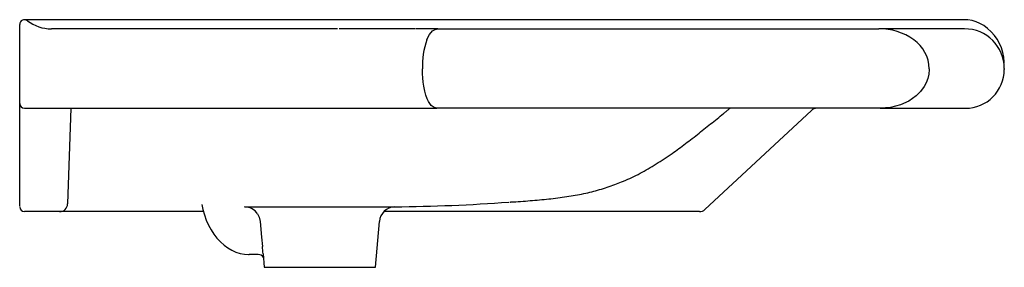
# Model space of a CAD drawing. Header units: millimetres. Extents: x 5036.256 to 5036.876, y 3342.7 to 3342.856.
import ezdxf

# ---------------------------------------------------------------- set-up
doc = ezdxf.new("R2010")
doc.units = ezdxf.units.MM
doc.layers.add('SANINDUSA', color=3, linetype='Continuous')

msp = doc.modelspace()

# ---------------------------------------------------------------- linework, layer by layer
at = {"layer": 'SANINDUSA'}
for p, q in [((5036.85109, 3342.85582), (5036.25909, 3342.85582)), ((5036.45624, 3342.85007), (5036.27609, 3342.85007)), ((5036.51933, 3342.85007), (5036.50565, 3342.85007)), ((5036.51933, 3342.85007), (5036.79711, 3342.85007)), ((5036.80328, 3342.85007), (5036.79711, 3342.85007)), ((5036.82214, 3342.85007), (5036.80328, 3342.85007)), ((5036.85109, 3342.85007), (5036.82214, 3342.85007)), ((5036.25609, 3342.82457), (5036.25609, 3342.82805)), ((5036.50967, 3342.82457), (5036.50967, 3342.82497)), ((5036.82875, 3342.82497), (5036.82875, 3342.82457)), ((5036.87609, 3342.82507), (5036.87609, 3342.82457)), ((5036.25609, 3342.73861), (5036.25609, 3342.80093)), ((5036.25909, 3342.80007), (5036.27609, 3342.80007)), ((5036.27609, 3342.80007), (5036.51884, 3342.80007)), ((5036.28836, 3342.80007), (5036.28626, 3342.7399)), ((5036.79789, 3342.80007), (5036.51884, 3342.80007)), ((5036.75465, 3342.79873), (5036.68753, 3342.73641)), ((5036.79789, 3342.80007), (5036.85159, 3342.80007)), ((5036.28126, 3342.73507), (5036.25909, 3342.73507)), ((5036.28609, 3342.73507), (5036.28126, 3342.73507)), ((5036.30625, 3342.73507), (5036.28607, 3342.73507)), ((5036.37183, 3342.73507), (5036.30625, 3342.73507)), ((5036.64198, 3342.73507), (5036.48537, 3342.73507)), ((5036.65687, 3342.73507), (5036.64198, 3342.73507)), ((5036.68413, 3342.73507), (5036.65687, 3342.73507)), ((5036.48009, 3342.70007), (5036.48261, 3342.72895)), ((5036.40617, 3342.70807), (5036.40053, 3342.70807)), ((5036.40934, 3342.70858), (5036.41009, 3342.70007)), ((5036.41009, 3342.70007), (5036.46984, 3342.70007)), ((5036.46984, 3342.70007), (5036.48009, 3342.70007))]:
    msp.add_line(p, q, dxfattribs=at)
at = {"layer": 'SANINDUSA', "flags": 128}
for points in [[(5036.87605, 3342.82842), (5036.87606, 3342.82932), (5036.87577, 3342.83225), (5036.87518, 3342.83518), (5036.87427, 3342.83805), (5036.87307, 3342.84082), (5036.87158, 3342.84348), (5036.86982, 3342.84598), (5036.86781, 3342.84828), (5036.86559, 3342.85032), (5036.8632, 3342.85208), (5036.86068, 3342.85352), (5036.85836, 3342.85451), (5036.85577, 3342.85528), (5036.85316, 3342.85571), (5036.85109, 3342.8558)], [(5036.25609, 3342.82805), (5036.25609, 3342.83189), (5036.25609, 3342.83564), (5036.25609, 3342.83958), (5036.25609, 3342.84322), (5036.25609, 3342.84601), (5036.25609, 3342.84844), (5036.25609, 3342.85025), (5036.25609, 3342.85163), (5036.25609, 3342.85251), (5036.25609, 3342.85282)], [(5036.51253, 3342.84317), (5036.51332, 3342.84496), (5036.51417, 3342.84647), (5036.51606, 3342.84873), (5036.51766, 3342.84974), (5036.51933, 3342.85007)], [(5036.25609, 3342.80307), (5036.25609, 3342.80325), (5036.25609, 3342.8038), (5036.25609, 3342.80471), (5036.25609, 3342.80595), (5036.25609, 3342.80751), (5036.25609, 3342.80937), (5036.25609, 3342.81148), (5036.25609, 3342.81382), (5036.25609, 3342.81634), (5036.25609, 3342.81901), (5036.25609, 3342.82176), (5036.25609, 3342.82457)], [(5036.51884, 3342.80007), (5036.51704, 3342.8005), (5036.51527, 3342.80185), (5036.51354, 3342.80431), (5036.51268, 3342.8061), (5036.51189, 3342.80827), (5036.51114, 3342.81095), (5036.5105, 3342.8141), (5036.51015, 3342.81654), (5036.50989, 3342.81918), (5036.50973, 3342.82182), (5036.50967, 3342.82457)], [(5036.82875, 3342.82457), (5036.82854, 3342.82166), (5036.82789, 3342.81876), (5036.82693, 3342.81619), (5036.82563, 3342.81373), (5036.82337, 3342.81063), (5036.82059, 3342.80787), (5036.816, 3342.80464), (5036.81075, 3342.80224), (5036.80449, 3342.80062), (5036.79789, 3342.80007)], [(5036.87609, 3342.82507), (5036.87609, 3342.82512), (5036.87609, 3342.82526), (5036.87609, 3342.82549), (5036.87609, 3342.82582), (5036.87609, 3342.82624), (5036.87609, 3342.82675), (5036.87609, 3342.82736), (5036.87609, 3342.82805)], [(5036.25609, 3342.80093), (5036.25609, 3342.80142), (5036.25609, 3342.80184), (5036.25609, 3342.80221), (5036.25609, 3342.80252), (5036.25609, 3342.80276), (5036.25609, 3342.80293), (5036.25609, 3342.80304), (5036.25609, 3342.80307)], [(5036.3708, 3342.73948), (5036.37146, 3342.73636), (5036.37242, 3342.73299), (5036.3736, 3342.72973), (5036.37498, 3342.72661), (5036.37658, 3342.72366), (5036.37836, 3342.7209), (5036.38033, 3342.71835), (5036.38246, 3342.71604), (5036.38474, 3342.714), (5036.38715, 3342.71223), (5036.38966, 3342.71077), (5036.39226, 3342.70961), (5036.39491, 3342.70878), (5036.39758, 3342.70826), (5036.40011, 3342.70807), (5036.40053, 3342.70807)], [(5036.39779, 3342.73809), (5036.39765, 3342.73809), (5036.39774, 3342.73809), (5036.39829, 3342.73809), (5036.40024, 3342.73809), (5036.40348, 3342.73809), (5036.40789, 3342.73809), (5036.41336, 3342.73809), (5036.41973, 3342.73809), (5036.42682, 3342.73809), (5036.43443, 3342.73809), (5036.44233, 3342.73809), (5036.45032, 3342.7381), (5036.45815, 3342.7381), (5036.46562, 3342.7381), (5036.4725, 3342.73809), (5036.47861, 3342.73809)], [(5036.40589, 3342.73364), (5036.40698, 3342.73158), (5036.40757, 3342.72896)], [(5036.40757, 3342.72896), (5036.40845, 3342.71901), (5036.40897, 3342.71316)]]:
    msp.add_lwpolyline(points, dxfattribs=at)
at = {"layer": 'SANINDUSA'}
for centre, radius, start, end in [((5036.25909, 3342.85282), 0.003, 52.6168, 180), ((5036.27609, 3342.87507), 0.025, 232.6168, 270), ((5036.79777, 3342.8137), 0.03637, 54.1107, 91.03688), ((5036.85109, 3342.82507), 0.025, 0, 90), ((5036.55551, 3342.8271), 0.04588, 159.49992, 182.66327), ((5036.80626, 3342.82469), 0.02249, 0.70563, 55.23338), ((5036.85159, 3342.82457), 0.0245, 270, 0), ((5036.25909, 3342.80307), 0.003, 180, 270), ((5036.75805, 3342.79507), 0.005, 90, 132.8789), ((5036.25909, 3342.73807), 0.003, 180, 270), ((5036.28126, 3342.74007), 0.005, 270, 358), ((5036.39765, 3342.72818), 0.0099, 33.5178, 89.2532), ((5036.48426, 3346.44796), 3.70988, 269.91283, 270.12659), ((5036.4925, 3342.72817), 0.00993, 92.06757, 175.4214), ((5036.4806, 3343.88835), 1.15031, 270.58179, 274.15952), ((5036.68413, 3342.74007), 0.005, 270, 312.8789), ((5035.88015, 3342.66669), 0.53085, 4.52675, 5.02226), ((5036.40644, 3342.7045), 0.00357, 29.52608, 94.00565)]:
    msp.add_arc(centre, radius, start, end, dxfattribs=at)
for points, knots in [([(5036.5053, 3342.85007), (5036.50399, 3342.85007), (5036.49899, 3342.85007), (5036.49046, 3342.85007), (5036.47969, 3342.85007), (5036.46907, 3342.85007), (5036.46156, 3342.85007), (5036.45771, 3342.85007), (5036.45726, 3342.85007)], [0, 0, 0, 0, 0.077834, 0.296858, 0.518203, 0.742394, 0.969936, 1, 1, 1, 1]), ([(5036.5647, 3342.74111), (5036.56495, 3342.74112), (5036.56934, 3342.74137), (5036.57759, 3342.74198), (5036.58936, 3342.74302), (5036.6006, 3342.74444), (5036.61125, 3342.74633), (5036.62129, 3342.7488), (5036.62913, 3342.75138), (5036.63539, 3342.75386), (5036.64032, 3342.75598), (5036.64546, 3342.7585), (5036.65056, 3342.76128), (5036.65566, 3342.76428), (5036.66073, 3342.76749), (5036.66696, 3342.77169), (5036.67429, 3342.777), (5036.68272, 3342.78349), (5036.69099, 3342.79011), (5036.69657, 3342.79461), (5036.69932, 3342.79683)], [0, 0, 0, 0, 0.004331, 0.07766, 0.152124, 0.227798, 0.303218, 0.376872, 0.450933, 0.483773, 0.524708, 0.565879, 0.607357, 0.648922, 0.690286, 0.731178, 0.801282, 0.869495, 0.935763, 1, 1, 1, 1])]:
    msp.add_open_spline(points, degree=3, knots=knots, dxfattribs=at)
msp.add_open_spline([(5036.69932, 3342.79683), (5036.7034, 3342.80007)], degree=1, dxfattribs=at)

doc.saveas('drawing.dxf')
